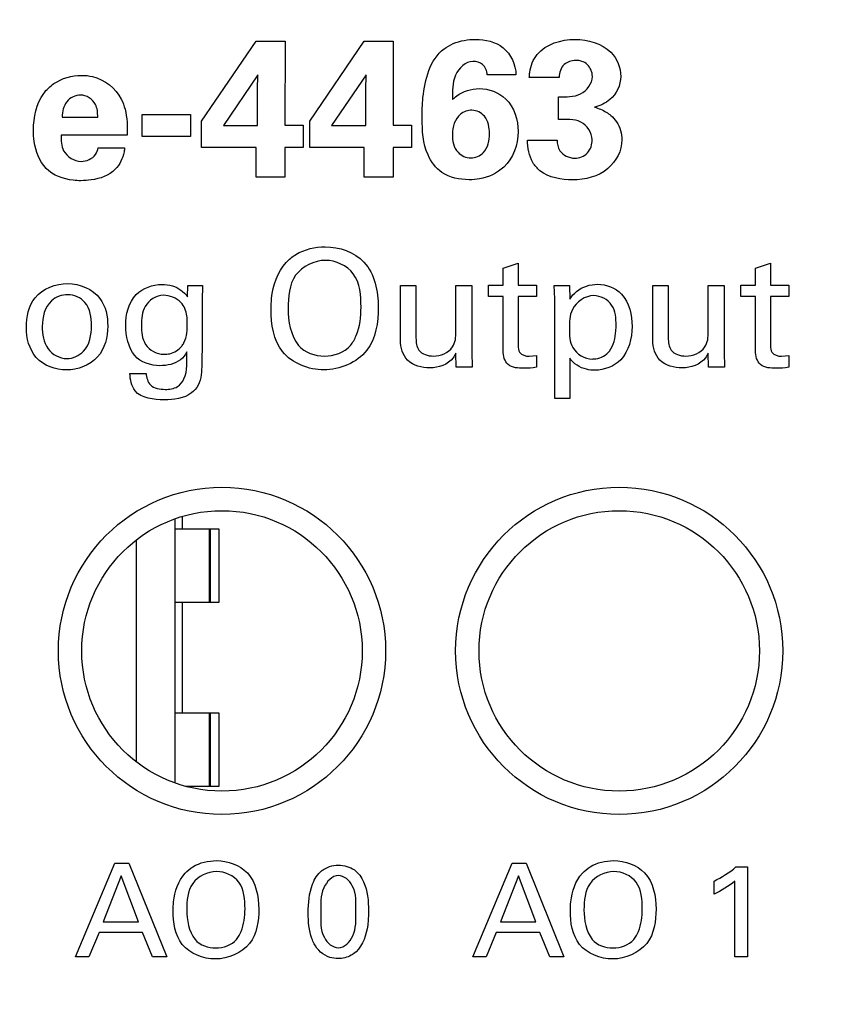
# Model space of a CAD drawing. Header units: inches. Extents: x 0.2 to 16.8, y 0.1 to 10.8.
# Tile 7 of 31: x 2.892 to 3.236, y 7.446 to 7.867. Entities that reach past the tile are written whole.
import ezdxf

# ---------------------------------------------------------------- set-up
doc = ezdxf.new("R2010")
doc.units = ezdxf.units.IN
doc.header["$LTSCALE"] = 0.935
doc.header["$MEASUREMENT"] = 0
doc.layers.get('0').update_dxf_attribs({"linetype": 'CONTINUOUS'})
doc.layers.add('DIMENSIONS', color=7, linetype='CONTINUOUS')
doc.styles.get("Standard").update_dxf_attribs({"font": 'txt', "width": 0.8})
doc.dimstyles.new('DIMSTYLE_1', dxfattribs={"dimtxt": 0.125, "dimasz": 0.18, "dimexe": 0.125, "dimexo": 0.0625, "dimgap": 0.0625, "dimtad": 0, "dimtih": 1, "dimtoh": 1, "dimzin": 4, "dimdsep": 46, "dimtxsty": 'STANDARD', "dimblk": '_FILLED', "dimblk1": '_FILLED', "dimblk2": '_FILLED', "dimcen": 0.09, "dimadec": 0, "dimazin": 0, "dimtp": 0.005, "dimtm": 0.005, "dimtfac": 1, "dimtofl": 0, "dimtmove": 0, "dimatfit": 3, "dimldrblk": '_FILLED', "dimfxl": 1, "dimtolj": 1, "dimtzin": 4, "dimarcsym": 0})

# ---------------------------------------------------------------- blocks, each defined once
blk = doc.blocks.new('_FILLED')
at = {"color": 0, "linetype": 'BYBLOCK'}
blk.add_solid([(0, 0), (-1, 0.1736), (-1, -0.1736)], dxfattribs=at)
blk = doc.blocks.new('*D13')
at = {"layer": 'DIMENSIONS', "color": 2, "linetype": 'CONTINUOUS'}
for p, q in [((3.10331, 8.23373), (4.16631, 8.23373)), ((4.04131, 8.23373), (4.04131, 7.85084)), ((4.04131, 7.21796), (4.04131, 7.60084)), ((3.17881, 7.21796), (4.16631, 7.21796))]:
    blk.add_line(p, q, dxfattribs=at)
at = {"layer": 'DIMENSIONS', "color": 2, "linetype": 'CONTINUOUS', "xscale": 0.18, "yscale": 0.18, "zscale": 0.18}
for p, rotation in [((4.04131, 8.23373), 90), ((4.04131, 7.21796), 270)]:
    blk.add_blockref('_FILLED', p, dxfattribs=dict(at, rotation=rotation))
at = {"layer": 'DIMENSIONS', "color": 2, "linetype": 'CONTINUOUS', "insert": (4.04131, 7.78834), "char_height": 0.125, "width": 1.125, "attachment_point": 2, "line_spacing_factor": 0.9}
blk.add_mtext('1.02{\\Ftxt.shx;\\W1.000000;\\H0.125000; }[25.8]', dxfattribs=at)
blk = doc.blocks.new('*D15')
at = {"layer": 'DIMENSIONS', "color": 2, "linetype": 'CONTINUOUS'}
for p, q in [((2.51331, 8.38823), (2.51331, 9.23073)), ((2.83531, 7.56146), (2.83531, 9.23073)), ((2.51331, 9.10573), (2.19831, 9.10573)), ((2.83531, 9.10573), (3.19531, 9.10573))]:
    blk.add_line(p, q, dxfattribs=at)
at = {"layer": 'DIMENSIONS', "color": 2, "linetype": 'CONTINUOUS', "xscale": 0.18, "yscale": 0.18, "zscale": 0.18}
blk.add_blockref('_FILLED', (2.51331, 9.10573), dxfattribs=at)
at = {"layer": 'DIMENSIONS', "color": 2, "linetype": 'CONTINUOUS', "xscale": 0.18, "yscale": 0.18, "zscale": 0.18, "rotation": 180}
blk.add_blockref('_FILLED', (2.83531, 9.10573), dxfattribs=at)
at = {"layer": 'DIMENSIONS', "color": 2, "linetype": 'CONTINUOUS', "insert": (2.13581, 9.16823), "char_height": 0.125, "width": 0.925, "attachment_point": 3, "line_spacing_factor": 0.9}
blk.add_mtext('.32{\\Ftxt.shx;\\W1.000000;\\H0.125000; }[8.2]', dxfattribs=at)
blk = doc.blocks.new('*D16')
at = {"layer": 'DIMENSIONS', "color": 2, "linetype": 'CONTINUOUS'}
for p, q in [((2.83531, 7.56146), (2.83531, 9.98073)), ((3.29131, 8.41823), (3.29131, 9.98073)), ((2.83531, 9.85573), (2.47531, 9.85573)), ((3.29131, 9.85573), (3.64954, 9.85573))]:
    blk.add_line(p, q, dxfattribs=at)
at = {"layer": 'DIMENSIONS', "color": 2, "linetype": 'CONTINUOUS', "xscale": 0.18, "yscale": 0.18, "zscale": 0.18}
blk.add_blockref('_FILLED', (2.83531, 9.85573), dxfattribs=at)
at = {"layer": 'DIMENSIONS', "color": 2, "linetype": 'CONTINUOUS', "xscale": 0.18, "yscale": 0.18, "zscale": 0.18, "rotation": 180}
blk.add_blockref('_FILLED', (3.29131, 9.85573), dxfattribs=at)
at = {"layer": 'DIMENSIONS', "color": 2, "linetype": 'CONTINUOUS', "insert": (3.71204, 9.91823), "char_height": 0.125, "width": 1.025, "attachment_point": 1, "line_spacing_factor": 0.9}
blk.add_mtext('.46{\\Ftxt.shx;\\W1.000000;\\H0.125000; }[11.6]', dxfattribs=at)

msp = doc.modelspace()

# ---------------------------------------------------------------- linework, layer by layer
at = {"color": 40, "linetype": 'CONTINUOUS'}
for p, q in [((2.96956, 7.8234), (2.99288, 7.85763)), ((2.99288, 7.85763), (3.00529, 7.85763)), ((3.00529, 7.85763), (3.00521, 7.82173)), ((3.01589, 7.8234), (3.03921, 7.85763)), ((3.03921, 7.85763), (3.05162, 7.85763)), ((3.05162, 7.85763), (3.05154, 7.82173)), ((2.99372, 7.84322), (2.97889, 7.82148)), ((2.99355, 7.83681), (2.99372, 7.84322)), ((3.04005, 7.84322), (3.02522, 7.82148)), ((3.03988, 7.83681), (3.04005, 7.84322)), ((3.10412, 7.84322), (3.09179, 7.84322)), ((3.12256, 7.84214), (3.10981, 7.84214)), ((2.99355, 7.82148), (2.99355, 7.83681)), ((3.03988, 7.82148), (3.03988, 7.83681)), ((3.12239, 7.82406), (3.12239, 7.83381)), ((2.90989, 7.82515), (2.92513, 7.82515)), ((2.94414, 7.81682), (2.94414, 7.82623)), ((2.94414, 7.82623), (2.9648, 7.82623)), ((2.9648, 7.82623), (2.9648, 7.81682)), ((2.96956, 7.81216), (2.96956, 7.8234)), ((3.01589, 7.81216), (3.01589, 7.8234)), ((2.97889, 7.82148), (2.99355, 7.82148)), ((3.00521, 7.82173), (3.01312, 7.82173)), ((3.01312, 7.82173), (3.01312, 7.81216)), ((3.02522, 7.82148), (3.03988, 7.82148)), ((3.05154, 7.82173), (3.05945, 7.82173)), ((3.05945, 7.82173), (3.05945, 7.81216)), ((2.93771, 7.8174), (2.90947, 7.8174)), ((2.9648, 7.81682), (2.94414, 7.81682)), ((3.10906, 7.81532), (3.12172, 7.81532)), ((2.92538, 7.81199), (2.93662, 7.81199)), ((2.99288, 7.81216), (2.96956, 7.81216)), ((2.99288, 7.79949), (2.99288, 7.81216)), ((3.00521, 7.81216), (3.00521, 7.79949)), ((3.01312, 7.81216), (3.00521, 7.81216)), ((3.03921, 7.81216), (3.01589, 7.81216)), ((3.03921, 7.79949), (3.03921, 7.81216)), ((3.05154, 7.81216), (3.05154, 7.79949)), ((3.05945, 7.81216), (3.05154, 7.81216)), ((3.00521, 7.79949), (2.99288, 7.79949)), ((3.05154, 7.79949), (3.03921, 7.79949)), ((3.09861, 7.76048), (3.10509, 7.76257)), ((3.09861, 7.75318), (3.09861, 7.76048)), ((3.10509, 7.76257), (3.10509, 7.75318)), ((3.2066, 7.76048), (3.21306, 7.76257)), ((3.2066, 7.75318), (3.2066, 7.76048)), ((3.21306, 7.76257), (3.21306, 7.75318)), ((2.96357, 7.74824), (2.96364, 7.75305)), ((2.96364, 7.75305), (2.96997, 7.75305)), ((2.96997, 7.75305), (2.96982, 7.74672)), ((3.05466, 7.72962), (3.05466, 7.75305)), ((3.05466, 7.75305), (3.06133, 7.75305)), ((3.06133, 7.75305), (3.06133, 7.73059)), ((3.07843, 7.7333), (3.07843, 7.75305)), ((3.07843, 7.75305), (3.08517, 7.75305)), ((3.08517, 7.75305), (3.08517, 7.72469)), ((3.09243, 7.74839), (3.09243, 7.75318)), ((3.09243, 7.75318), (3.09861, 7.75318)), ((3.10509, 7.75318), (3.11287, 7.75318)), ((3.11287, 7.75318), (3.11287, 7.74839)), ((3.12049, 7.75305), (3.12709, 7.75305)), ((3.1207, 7.74734), (3.12049, 7.75305)), ((3.12709, 7.75305), (3.12723, 7.74728)), ((3.16264, 7.72962), (3.16264, 7.75305)), ((3.16264, 7.75305), (3.16931, 7.75305)), ((3.16931, 7.75305), (3.16931, 7.73059)), ((3.18642, 7.7333), (3.18642, 7.75305)), ((3.18642, 7.75305), (3.19316, 7.75305)), ((3.19316, 7.75305), (3.19316, 7.72469)), ((3.20041, 7.74839), (3.20041, 7.75318)), ((3.20041, 7.75318), (3.2066, 7.75318)), ((3.21306, 7.75318), (3.22085, 7.75318)), ((3.22085, 7.75318), (3.22085, 7.74839)), ((3.09861, 7.74839), (3.09243, 7.74839)), ((3.09861, 7.7251), (3.09861, 7.74839)), ((3.10509, 7.74839), (3.10509, 7.72747)), ((3.11287, 7.74839), (3.10509, 7.74839)), ((3.2066, 7.74839), (3.20041, 7.74839)), ((3.2066, 7.7251), (3.2066, 7.74839)), ((3.21306, 7.74839), (3.21306, 7.72747)), ((3.22085, 7.74839), (3.21306, 7.74839)), ((2.96982, 7.74672), (2.96976, 7.72489)), ((3.1207, 7.70473), (3.1207, 7.74734)), ((3.07857, 7.71815), (3.07843, 7.72413)), ((3.08517, 7.72469), (3.08538, 7.71815)), ((3.10974, 7.72281), (3.11287, 7.72315)), ((3.11287, 7.72315), (3.11287, 7.71808)), ((3.18655, 7.71815), (3.18642, 7.72413)), ((3.19316, 7.72469), (3.19337, 7.71815)), ((3.21772, 7.72281), (3.22085, 7.72315)), ((3.22085, 7.72315), (3.22085, 7.71808)), ((3.08538, 7.71815), (3.07857, 7.71815)), ((3.12717, 7.72204), (3.12717, 7.70473)), ((3.19337, 7.71815), (3.18655, 7.71815)), ((2.93889, 7.71544), (2.94584, 7.71544)), ((3.12717, 7.70473), (3.1207, 7.70473)), ((2.91562, 7.46584), (2.93251, 7.50594)), ((2.93251, 7.50594), (2.93845, 7.50594)), ((2.93845, 7.50594), (2.95466, 7.46584)), ((3.08562, 7.46584), (3.1025, 7.50594)), ((3.1025, 7.50594), (3.10844, 7.50594)), ((3.10844, 7.50594), (3.12466, 7.46584)), ((3.19822, 7.50427), (3.20317, 7.50427)), ((3.20317, 7.50427), (3.20317, 7.46584)), ((2.93522, 7.50044), (2.92745, 7.48078)), ((2.94261, 7.48078), (2.93522, 7.50044)), ((3.10522, 7.50044), (3.09745, 7.48078)), ((3.11261, 7.48078), (3.10522, 7.50044)), ((3.1889, 7.49267), (3.1889, 7.49822)), ((3.19784, 7.46584), (3.19784, 7.49822)), ((2.92745, 7.48078), (2.94261, 7.48078)), ((3.09745, 7.48078), (3.11261, 7.48078)), ((2.92568, 7.47629), (2.92134, 7.46584)), ((2.94427, 7.47629), (2.92568, 7.47629)), ((2.94861, 7.46584), (2.94427, 7.47629)), ((3.09567, 7.47629), (3.09134, 7.46584)), ((3.11427, 7.47629), (3.09567, 7.47629)), ((3.1186, 7.46584), (3.11427, 7.47629)), ((2.92134, 7.46584), (2.91562, 7.46584)), ((2.95466, 7.46584), (2.94861, 7.46584)), ((3.09134, 7.46584), (3.08562, 7.46584)), ((3.12466, 7.46584), (3.1186, 7.46584)), ((3.20317, 7.46584), (3.19784, 7.46584))]:
    msp.add_line(p, q, dxfattribs=at)
at = {"color": 7, "linetype": 'CONTINUOUS'}
for p, q in [((2.9583, 7.54023), (2.9583, 7.65321)), ((2.96146, 7.64899), (2.96146, 7.6543)), ((2.95838, 7.64899), (2.97696, 7.64899)), ((2.97276, 7.64899), (2.97276, 7.6175)), ((2.97339, 7.6175), (2.97339, 7.64899)), ((2.97696, 7.64899), (2.97696, 7.6175)), ((2.94177, 7.54917), (2.94177, 7.64427)), ((2.97696, 7.6175), (2.95838, 7.6175)), ((2.96146, 7.57025), (2.96146, 7.6175)), ((2.95838, 7.57025), (2.97696, 7.57025)), ((2.97276, 7.57025), (2.97276, 7.53876)), ((2.97339, 7.53876), (2.97339, 7.57025)), ((2.97696, 7.57025), (2.97696, 7.53876)), ((2.97696, 7.53876), (2.96303, 7.53876))]:
    msp.add_line(p, q, dxfattribs=at)
for centre, radius in [((2.97831, 7.59673), 0.07), ((3.14831, 7.59673), 0.07), ((2.97831, 7.59672), 0.06), ((3.14831, 7.59672), 0.06)]:
    msp.add_circle(centre, radius, dxfattribs=at)
at = {"color": 40, "linetype": 'CONTINUOUS'}
for points, knots in [([(3.07339, 7.8543), (3.07459, 7.85521), (3.07874, 7.85756), (3.08358, 7.85838), (3.0868, 7.85838)], [0, 0, 0, 0, 0.318943, 1, 1, 1, 1]), ([(3.0868, 7.85838), (3.09092, 7.85838), (3.10004, 7.85648), (3.10402, 7.84749), (3.10412, 7.84322)], [0, 0, 0, 0, 0.491508, 1, 1, 1, 1]), ([(3.12938, 7.85838), (3.13482, 7.85838), (3.14501, 7.85578), (3.14896, 7.84626), (3.14896, 7.84255)], [0, 0, 0, 0, 0.594597, 1, 1, 1, 1]), ([(3.06397, 7.82473), (3.06397, 7.82764), (3.06423, 7.83788), (3.06729, 7.8498), (3.07339, 7.8543)], [0, 0, 0, 0, 0.277451, 1, 1, 1, 1]), ([(3.08572, 7.84897), (3.08255, 7.84897), (3.07648, 7.84292), (3.07707, 7.83614), (3.07697, 7.83264)], [0, 0, 0, 0, 0.475157, 1, 1, 1, 1]), ([(3.09179, 7.84322), (3.0917, 7.84484), (3.09048, 7.84817), (3.08715, 7.84897), (3.08572, 7.84897)], [0, 0, 0, 0, 0.530082, 1, 1, 1, 1]), ([(3.10981, 7.84214), (3.10988, 7.84285), (3.11017, 7.84631), (3.11147, 7.84981), (3.11322, 7.85196)], [0, 0, 0, 0, 0.203821, 1, 1, 1, 1]), ([(3.12963, 7.84938), (3.1279, 7.84938), (3.12396, 7.8481), (3.12256, 7.84409), (3.12256, 7.84214)], [0, 0, 0, 0, 0.470543, 1, 1, 1, 1]), ([(3.1368, 7.84247), (3.1368, 7.84434), (3.13531, 7.84827), (3.13139, 7.84938), (3.12963, 7.84938)], [0, 0, 0, 0, 0.515377, 1, 1, 1, 1]), ([(2.91822, 7.84297), (2.91977, 7.84297), (2.92655, 7.84241), (2.93291, 7.83751), (2.9352, 7.83281)], [0, 0, 0, 0, 0.229463, 1, 1, 1, 1]), ([(3.12239, 7.83381), (3.12554, 7.8339), (3.13205, 7.83329), (3.1368, 7.83949), (3.1368, 7.84247)], [0, 0, 0, 0, 0.514752, 1, 1, 1, 1]), ([(3.14896, 7.84255), (3.14896, 7.8389), (3.14598, 7.83241), (3.14013, 7.83007), (3.13779, 7.82939)], [0, 0, 0, 0, 0.600617, 1, 1, 1, 1]), ([(2.89765, 7.81957), (2.89765, 7.825), (2.89924, 7.83304), (2.90473, 7.83832), (2.90639, 7.83947)], [0, 0, 0, 0, 0.728594, 1, 1, 1, 1]), ([(3.07697, 7.83264), (3.07755, 7.83318), (3.08065, 7.83595), (3.08501, 7.83731), (3.08838, 7.83731)], [0, 0, 0, 0, 0.190048, 1, 1, 1, 1]), ([(3.08838, 7.83731), (3.09245, 7.83731), (3.10203, 7.8338), (3.10504, 7.82388), (3.10504, 7.8189)], [0, 0, 0, 0, 0.449838, 1, 1, 1, 1]), ([(2.9178, 7.83456), (2.91562, 7.83456), (2.91088, 7.83224), (2.91, 7.82743), (2.90989, 7.82515)], [0, 0, 0, 0, 0.488987, 1, 1, 1, 1]), ([(2.92513, 7.82515), (2.92513, 7.82698), (2.9249, 7.83154), (2.9203, 7.83456), (2.9178, 7.83456)], [0, 0, 0, 0, 0.423584, 1, 1, 1, 1]), ([(2.9352, 7.83281), (2.93589, 7.83143), (2.9377, 7.82646), (2.93788, 7.8211), (2.93771, 7.8174)], [0, 0, 0, 0, 0.294256, 1, 1, 1, 1]), ([(3.0853, 7.82806), (3.08354, 7.82806), (3.0785, 7.82637), (3.07689, 7.82087), (3.07689, 7.81782)], [0, 0, 0, 0, 0.365892, 1, 1, 1, 1]), ([(3.0928, 7.81807), (3.0928, 7.82064), (3.09195, 7.82562), (3.08727, 7.82806), (3.0853, 7.82806)], [0, 0, 0, 0, 0.566229, 1, 1, 1, 1]), ([(3.13779, 7.82939), (3.13951, 7.82885), (3.14199, 7.8279), (3.1441, 7.82633), (3.14471, 7.82581)], [0, 0, 0, 0, 0.691865, 1, 1, 1, 1]), ([(3.08405, 7.79833), (3.08004, 7.79833), (3.07235, 7.79988), (3.06444, 7.81054), (3.06397, 7.8194), (3.06397, 7.82473)], [0, 0, 0, 0, 0.320168, 0.57428, 1, 1, 1, 1]), ([(3.13671, 7.81549), (3.13671, 7.81847), (3.1322, 7.82489), (3.12555, 7.82406), (3.12239, 7.82406)], [0, 0, 0, 0, 0.485095, 1, 1, 1, 1]), ([(3.14471, 7.82581), (3.14564, 7.82503), (3.14835, 7.82216), (3.14946, 7.81809), (3.14946, 7.8154)], [0, 0, 0, 0, 0.311164, 1, 1, 1, 1]), ([(2.90306, 7.80316), (2.90014, 7.8062), (2.89793, 7.81216), (2.89765, 7.81795), (2.89765, 7.81957)], [0, 0, 0, 0, 0.722357, 1, 1, 1, 1]), ([(2.90947, 7.8174), (2.90947, 7.81515), (2.90949, 7.80963), (2.91511, 7.80616), (2.91805, 7.80616)], [0, 0, 0, 0, 0.43356, 1, 1, 1, 1]), ([(3.07689, 7.81782), (3.07689, 7.81511), (3.07783, 7.80982), (3.08281, 7.80766), (3.0848, 7.80766)], [0, 0, 0, 0, 0.576045, 1, 1, 1, 1]), ([(3.0848, 7.80766), (3.08673, 7.80766), (3.09178, 7.80977), (3.0928, 7.81521), (3.0928, 7.81807)], [0, 0, 0, 0, 0.402545, 1, 1, 1, 1]), ([(3.11439, 7.80216), (3.1132, 7.80314), (3.10998, 7.80692), (3.10906, 7.81201), (3.10906, 7.81532)], [0, 0, 0, 0, 0.318431, 1, 1, 1, 1]), ([(3.12172, 7.81532), (3.12179, 7.81375), (3.12243, 7.80958), (3.12686, 7.80757), (3.12921, 7.80757)], [0, 0, 0, 0, 0.399959, 1, 1, 1, 1]), ([(3.14946, 7.8154), (3.14946, 7.81085), (3.14418, 7.80078), (3.13366, 7.79825), (3.12838, 7.79825)], [0, 0, 0, 0, 0.462967, 1, 1, 1, 1]), ([(3.12921, 7.80757), (3.1312, 7.80757), (3.13549, 7.80917), (3.13671, 7.81349), (3.13671, 7.81549)], [0, 0, 0, 0, 0.498447, 1, 1, 1, 1]), ([(2.91805, 7.80616), (2.92031, 7.80616), (2.92402, 7.80775), (2.92512, 7.81098), (2.92538, 7.81199)], [0, 0, 0, 0, 0.6854, 1, 1, 1, 1]), ([(2.93662, 7.81199), (2.93657, 7.81139), (2.93623, 7.80805), (2.93454, 7.80483), (2.93263, 7.80282)], [0, 0, 0, 0, 0.177, 1, 1, 1, 1]), ([(2.91788, 7.79791), (2.91681, 7.79791), (2.91156, 7.79818), (2.90599, 7.80011), (2.90306, 7.80316)], [0, 0, 0, 0, 0.202128, 1, 1, 1, 1]), ([(2.93263, 7.80282), (2.93004, 7.8001), (2.92456, 7.79824), (2.91938, 7.79791), (2.91788, 7.79791)], [0, 0, 0, 0, 0.715235, 1, 1, 1, 1]), ([(3.09887, 7.80374), (3.09608, 7.80113), (3.0909, 7.79862), (3.08556, 7.79833), (3.08405, 7.79833)], [0, 0, 0, 0, 0.717085, 1, 1, 1, 1]), ([(3.00577, 7.76291), (3.007, 7.76423), (3.01178, 7.7682), (3.01819, 7.76965), (3.02252, 7.76965)], [0, 0, 0, 0, 0.292948, 1, 1, 1, 1]), ([(3.02252, 7.76965), (3.02846, 7.76965), (3.04243, 7.76485), (3.04519, 7.75049), (3.04519, 7.74373)], [0, 0, 0, 0, 0.467347, 1, 1, 1, 1]), ([(2.99931, 7.74289), (2.99931, 7.74446), (2.99961, 7.75149), (3.00202, 7.75888), (3.00577, 7.76291)], [0, 0, 0, 0, 0.221687, 1, 1, 1, 1]), ([(3.02259, 7.76382), (3.01783, 7.76382), (3.00736, 7.75876), (3.00661, 7.74813), (3.00661, 7.74331)], [0, 0, 0, 0, 0.496416, 1, 1, 1, 1]), ([(3.03782, 7.7438), (3.03782, 7.74868), (3.03718, 7.75914), (3.027, 7.76382), (3.02259, 7.76382)], [0, 0, 0, 0, 0.525805, 1, 1, 1, 1]), ([(2.89459, 7.73518), (2.89459, 7.73956), (2.89665, 7.74993), (2.90722, 7.75395), (2.91232, 7.75395)], [0, 0, 0, 0, 0.462446, 1, 1, 1, 1]), ([(2.91232, 7.75395), (2.91738, 7.75395), (2.9276, 7.74973), (2.92941, 7.73978), (2.92941, 7.73567)], [0, 0, 0, 0, 0.552157, 1, 1, 1, 1]), ([(2.93709, 7.73594), (2.93709, 7.7406), (2.93938, 7.75019), (2.94866, 7.75353), (2.95259, 7.75353)], [0, 0, 0, 0, 0.542529, 1, 1, 1, 1]), ([(2.95259, 7.75353), (2.95409, 7.75353), (2.95834, 7.75318), (2.96194, 7.75037), (2.96357, 7.74824)], [0, 0, 0, 0, 0.360216, 1, 1, 1, 1]), ([(3.12723, 7.74728), (3.12798, 7.74852), (3.13102, 7.75214), (3.13594, 7.7536), (3.13912, 7.7536)], [0, 0, 0, 0, 0.313208, 1, 1, 1, 1]), ([(3.13912, 7.7536), (3.14278, 7.7536), (3.15189, 7.75002), (3.15378, 7.74039), (3.15378, 7.73552)], [0, 0, 0, 0, 0.4291, 1, 1, 1, 1]), ([(2.91232, 7.74915), (2.90981, 7.74915), (2.90309, 7.74669), (2.9014, 7.73945), (2.9014, 7.7356)], [0, 0, 0, 0, 0.394406, 1, 1, 1, 1]), ([(2.92246, 7.73588), (2.92246, 7.7393), (2.92154, 7.74618), (2.91502, 7.74915), (2.91232, 7.74915)], [0, 0, 0, 0, 0.559139, 1, 1, 1, 1]), ([(2.95322, 7.74887), (2.95018, 7.74887), (2.94416, 7.74496), (2.94383, 7.73882), (2.94383, 7.73608)], [0, 0, 0, 0, 0.52588, 1, 1, 1, 1]), ([(3.13738, 7.74873), (3.13376, 7.74873), (3.12699, 7.7441), (3.12696, 7.73734), (3.12696, 7.73455)], [0, 0, 0, 0, 0.565175, 1, 1, 1, 1]), ([(3.14698, 7.73594), (3.14698, 7.73893), (3.14661, 7.7454), (3.14028, 7.74873), (3.13738, 7.74873)], [0, 0, 0, 0, 0.507144, 1, 1, 1, 1]), ([(2.96343, 7.73712), (2.96343, 7.73811), (2.96332, 7.74116), (2.96217, 7.74431), (2.96072, 7.74582)], [0, 0, 0, 0, 0.320416, 1, 1, 1, 1]), ([(3.04519, 7.74373), (3.04519, 7.73738), (3.04316, 7.72293), (3.02868, 7.71697), (3.02197, 7.71697)], [0, 0, 0, 0, 0.485904, 1, 1, 1, 1]), ([(3.0333, 7.72747), (3.03432, 7.72871), (3.03713, 7.73381), (3.03782, 7.73969), (3.03782, 7.7438)], [0, 0, 0, 0, 0.282105, 1, 1, 1, 1]), ([(3.02197, 7.71697), (3.01551, 7.71697), (3.0013, 7.72243), (2.99931, 7.73664), (2.99931, 7.74289)], [0, 0, 0, 0, 0.507885, 1, 1, 1, 1]), ([(2.91176, 7.71697), (2.90711, 7.71697), (2.89699, 7.72051), (2.89459, 7.73064), (2.89459, 7.73518)], [0, 0, 0, 0, 0.505971, 1, 1, 1, 1]), ([(2.9014, 7.7356), (2.9014, 7.7323), (2.90225, 7.72543), (2.90887, 7.72183), (2.9119, 7.72183)], [0, 0, 0, 0, 0.5214, 1, 1, 1, 1]), ([(2.92941, 7.73567), (2.92941, 7.73104), (2.92688, 7.72072), (2.91655, 7.71697), (2.91176, 7.71697)], [0, 0, 0, 0, 0.491249, 1, 1, 1, 1]), ([(2.9119, 7.72183), (2.91449, 7.72183), (2.92122, 7.72478), (2.92246, 7.73205), (2.92246, 7.73588)], [0, 0, 0, 0, 0.403643, 1, 1, 1, 1]), ([(2.94383, 7.73608), (2.94383, 7.73327), (2.94427, 7.72701), (2.95047, 7.72364), (2.95342, 7.72364)], [0, 0, 0, 0, 0.487355, 1, 1, 1, 1]), ([(2.96107, 7.72711), (2.96142, 7.72757), (2.9634, 7.73046), (2.96343, 7.73423), (2.96343, 7.73712)], [0, 0, 0, 0, 0.165915, 1, 1, 1, 1]), ([(3.15378, 7.73552), (3.15378, 7.73052), (3.15149, 7.72045), (3.14185, 7.71683), (3.13787, 7.71683)], [0, 0, 0, 0, 0.556773, 1, 1, 1, 1]), ([(3.14413, 7.72503), (3.14592, 7.72746), (3.14682, 7.73143), (3.14698, 7.73518), (3.14698, 7.73594)], [0, 0, 0, 0, 0.798642, 1, 1, 1, 1]), ([(3.12696, 7.73455), (3.12696, 7.73182), (3.12711, 7.72542), (3.13353, 7.72162), (3.13676, 7.72162)], [0, 0, 0, 0, 0.458707, 1, 1, 1, 1]), ([(2.95342, 7.72364), (2.95428, 7.72364), (2.95716, 7.72383), (2.95985, 7.72553), (2.96107, 7.72711)], [0, 0, 0, 0, 0.30186, 1, 1, 1, 1]), ([(3.06731, 7.7178), (3.06394, 7.7178), (3.05672, 7.71954), (3.05466, 7.7266), (3.05466, 7.72962)], [0, 0, 0, 0, 0.528361, 1, 1, 1, 1]), ([(3.06133, 7.73059), (3.06133, 7.72883), (3.06176, 7.72431), (3.06652, 7.72288), (3.06877, 7.72288)], [0, 0, 0, 0, 0.439418, 1, 1, 1, 1]), ([(3.10509, 7.72747), (3.10509, 7.72645), (3.10519, 7.72363), (3.10827, 7.72281), (3.10974, 7.72281)], [0, 0, 0, 0, 0.408444, 1, 1, 1, 1]), ([(3.1753, 7.7178), (3.17192, 7.7178), (3.16471, 7.71954), (3.16264, 7.7266), (3.16264, 7.72962)], [0, 0, 0, 0, 0.528361, 1, 1, 1, 1]), ([(3.16931, 7.73059), (3.16931, 7.72883), (3.16975, 7.72431), (3.17451, 7.72288), (3.17675, 7.72288)], [0, 0, 0, 0, 0.439418, 1, 1, 1, 1]), ([(3.21306, 7.72747), (3.21306, 7.72645), (3.21317, 7.72363), (3.21625, 7.72281), (3.21772, 7.72281)], [0, 0, 0, 0, 0.408149, 1, 1, 1, 1]), ([(2.96323, 7.72469), (2.9626, 7.7234), (2.95971, 7.71971), (2.95481, 7.71877), (2.95175, 7.71877)], [0, 0, 0, 0, 0.318916, 1, 1, 1, 1]), ([(2.95398, 7.70863), (2.95578, 7.70863), (2.95931, 7.70902), (2.96389, 7.71513), (2.96323, 7.72081), (2.96323, 7.72469)], [0, 0, 0, 0, 0.253677, 0.455075, 1, 1, 1, 1]), ([(2.96976, 7.72489), (2.96976, 7.72308), (2.96969, 7.71827), (2.96951, 7.71313), (2.96809, 7.71043)], [0, 0, 0, 0, 0.372293, 1, 1, 1, 1]), ([(3.07843, 7.72413), (3.07807, 7.72343), (3.07595, 7.71955), (3.07091, 7.7178), (3.06731, 7.7178)], [0, 0, 0, 0, 0.178698, 1, 1, 1, 1]), ([(3.10745, 7.71766), (3.10516, 7.71766), (3.09998, 7.7179), (3.09861, 7.72302), (3.09861, 7.7251)], [0, 0, 0, 0, 0.522631, 1, 1, 1, 1]), ([(3.13676, 7.72162), (3.13727, 7.72162), (3.14, 7.72177), (3.14281, 7.72322), (3.14413, 7.72503)], [0, 0, 0, 0, 0.187437, 1, 1, 1, 1]), ([(3.18642, 7.72413), (3.18606, 7.72343), (3.18393, 7.71955), (3.1789, 7.7178), (3.1753, 7.7178)], [0, 0, 0, 0, 0.178698, 1, 1, 1, 1]), ([(3.21543, 7.71766), (3.21315, 7.71766), (3.20797, 7.7179), (3.2066, 7.72302), (3.2066, 7.7251)], [0, 0, 0, 0, 0.522631, 1, 1, 1, 1]), ([(3.13787, 7.71683), (3.13668, 7.71683), (3.13264, 7.71718), (3.12867, 7.71959), (3.12717, 7.72204)], [0, 0, 0, 0, 0.292566, 1, 1, 1, 1]), ([(2.95356, 7.70418), (2.94921, 7.70418), (2.94042, 7.70509), (2.93904, 7.71287), (2.93889, 7.71544)], [0, 0, 0, 0, 0.62831, 1, 1, 1, 1]), ([(2.94584, 7.71544), (2.94597, 7.7137), (2.94717, 7.70936), (2.95178, 7.70863), (2.95398, 7.70863)], [0, 0, 0, 0, 0.441814, 1, 1, 1, 1]), ([(2.96809, 7.71043), (2.96741, 7.70914), (2.96368, 7.70482), (2.95758, 7.70418), (2.95356, 7.70418)], [0, 0, 0, 0, 0.265604, 1, 1, 1, 1]), ([(2.96257, 7.50161), (2.96354, 7.50266), (2.96736, 7.50583), (2.97248, 7.50699), (2.97595, 7.50699)], [0, 0, 0, 0, 0.292729, 1, 1, 1, 1]), ([(2.97595, 7.50699), (2.98069, 7.50699), (2.99185, 7.50315), (2.99405, 7.49169), (2.99405, 7.48628)], [0, 0, 0, 0, 0.46727, 1, 1, 1, 1]), ([(3.01523, 7.48461), (3.01523, 7.48878), (3.01573, 7.49536), (3.02049, 7.5035), (3.0256, 7.50504), (3.02812, 7.50504)], [0, 0, 0, 0, 0.464285, 0.719322, 1, 1, 1, 1]), ([(3.02812, 7.50504), (3.03051, 7.50504), (3.03528, 7.50383), (3.04049, 7.49628), (3.041, 7.48972), (3.041, 7.48549)], [0, 0, 0, 0, 0.273447, 0.516156, 1, 1, 1, 1]), ([(3.13256, 7.50161), (3.13354, 7.50266), (3.13736, 7.50583), (3.14248, 7.50699), (3.14595, 7.50699)], [0, 0, 0, 0, 0.292729, 1, 1, 1, 1]), ([(3.14595, 7.50699), (3.15069, 7.50699), (3.16185, 7.50315), (3.16405, 7.49169), (3.16405, 7.48628)], [0, 0, 0, 0, 0.46727, 1, 1, 1, 1]), ([(2.9574, 7.48562), (2.9574, 7.48687), (2.95764, 7.49248), (2.95957, 7.49838), (2.96257, 7.50161)], [0, 0, 0, 0, 0.2214, 1, 1, 1, 1]), ([(2.976, 7.50233), (2.9722, 7.50233), (2.96384, 7.49828), (2.96323, 7.4898), (2.96323, 7.48594)], [0, 0, 0, 0, 0.496476, 1, 1, 1, 1]), ([(2.98816, 7.48634), (2.98816, 7.49024), (2.98765, 7.49859), (2.97952, 7.50233), (2.976, 7.50233)], [0, 0, 0, 0, 0.525802, 1, 1, 1, 1]), ([(3.02817, 7.5006), (3.02543, 7.5006), (3.02007, 7.49467), (3.02056, 7.48839), (3.02056, 7.48489)], [0, 0, 0, 0, 0.439079, 1, 1, 1, 1]), ([(3.03561, 7.48501), (3.03561, 7.48879), (3.03627, 7.49531), (3.03062, 7.5006), (3.02817, 7.5006)], [0, 0, 0, 0, 0.607651, 1, 1, 1, 1]), ([(3.1274, 7.48562), (3.1274, 7.48687), (3.12764, 7.49248), (3.12957, 7.49838), (3.13256, 7.50161)], [0, 0, 0, 0, 0.221394, 1, 1, 1, 1]), ([(3.146, 7.50233), (3.1422, 7.50233), (3.13383, 7.49829), (3.13323, 7.4898), (3.13323, 7.48594)], [0, 0, 0, 0, 0.496499, 1, 1, 1, 1]), ([(3.15816, 7.48634), (3.15816, 7.49024), (3.15765, 7.49859), (3.14952, 7.50233), (3.146, 7.50233)], [0, 0, 0, 0, 0.525827, 1, 1, 1, 1]), ([(2.99405, 7.48628), (2.99405, 7.48122), (2.99243, 7.46967), (2.98086, 7.46491), (2.9755, 7.46491)], [0, 0, 0, 0, 0.485923, 1, 1, 1, 1]), ([(2.98455, 7.47329), (2.98537, 7.47429), (2.98761, 7.47835), (2.98816, 7.48305), (2.98816, 7.48634)], [0, 0, 0, 0, 0.282072, 1, 1, 1, 1]), ([(3.16405, 7.48628), (3.16405, 7.48122), (3.16242, 7.46967), (3.15086, 7.46491), (3.1455, 7.46491)], [0, 0, 0, 0, 0.485906, 1, 1, 1, 1]), ([(3.15455, 7.47329), (3.15537, 7.47429), (3.15761, 7.47836), (3.15816, 7.48305), (3.15816, 7.48634)], [0, 0, 0, 0, 0.282053, 1, 1, 1, 1]), ([(2.9755, 7.46491), (2.97034, 7.46491), (2.95899, 7.46927), (2.9574, 7.48062), (2.9574, 7.48562)], [0, 0, 0, 0, 0.507826, 1, 1, 1, 1]), ([(3.01774, 7.47146), (3.01738, 7.47216), (3.01561, 7.47629), (3.01523, 7.48091), (3.01523, 7.48461)], [0, 0, 0, 0, 0.17494, 1, 1, 1, 1]), ([(3.02056, 7.48489), (3.02056, 7.48125), (3.02009, 7.4749), (3.0256, 7.46968), (3.02806, 7.46968)], [0, 0, 0, 0, 0.596417, 1, 1, 1, 1]), ([(3.02806, 7.46968), (3.03073, 7.46968), (3.036, 7.47541), (3.03561, 7.48156), (3.03561, 7.48501)], [0, 0, 0, 0, 0.436447, 1, 1, 1, 1]), ([(3.041, 7.48549), (3.041, 7.48345), (3.0408, 7.47736), (3.03869, 7.47084), (3.03567, 7.46801)], [0, 0, 0, 0, 0.33016, 1, 1, 1, 1]), ([(3.1455, 7.46491), (3.14034, 7.46491), (3.12898, 7.46927), (3.1274, 7.48062), (3.1274, 7.48562)], [0, 0, 0, 0, 0.507826, 1, 1, 1, 1]), ([(3.02801, 7.46507), (3.02682, 7.46507), (3.02263, 7.46561), (3.01905, 7.46878), (3.01774, 7.47146)], [0, 0, 0, 0, 0.28505, 1, 1, 1, 1]), ([(3.03567, 7.46801), (3.03503, 7.46742), (3.03277, 7.46576), (3.02992, 7.46507), (3.02801, 7.46507)], [0, 0, 0, 0, 0.312204, 1, 1, 1, 1])]:
    msp.add_open_spline(points, degree=3, knots=knots, dxfattribs=at)
for points in [[(3.11322, 7.85196), (3.1169, 7.85644), (3.12359, 7.85838), (3.12938, 7.85838)], [(2.90639, 7.83947), (2.90981, 7.84175), (2.9141, 7.84297), (2.91822, 7.84297)], [(3.10504, 7.8189), (3.10504, 7.81345), (3.10288, 7.80744), (3.09887, 7.80374)], [(3.12838, 7.79825), (3.12354, 7.79825), (3.11817, 7.79914), (3.11439, 7.80216)], [(2.96072, 7.74582), (2.95888, 7.74779), (2.95592, 7.74887), (2.95322, 7.74887)], [(3.00661, 7.74331), (3.00661, 7.73782), (3.00761, 7.73173), (3.01106, 7.72747)], [(2.94105, 7.72309), (2.93816, 7.72651), (2.93709, 7.73146), (2.93709, 7.73594)], [(3.07697, 7.72677), (3.07825, 7.72859), (3.07843, 7.73107), (3.07843, 7.7333)], [(3.18495, 7.72677), (3.18624, 7.72859), (3.18642, 7.73107), (3.18642, 7.7333)], [(3.01106, 7.72747), (3.01357, 7.72434), (3.01817, 7.72288), (3.02218, 7.72288)], [(3.02218, 7.72288), (3.02619, 7.72288), (3.03072, 7.7244), (3.0333, 7.72747)], [(3.06877, 7.72288), (3.07179, 7.72288), (3.07528, 7.72426), (3.07697, 7.72677)], [(3.17675, 7.72288), (3.17978, 7.72288), (3.18326, 7.72426), (3.18495, 7.72677)], [(2.95175, 7.71877), (2.9479, 7.71877), (2.94346, 7.72009), (2.94105, 7.72309)], [(3.11287, 7.71808), (3.11108, 7.71776), (3.10926, 7.71766), (3.10745, 7.71766)], [(3.22085, 7.71808), (3.21906, 7.71776), (3.21724, 7.71766), (3.21543, 7.71766)], [(3.1889, 7.49822), (3.19218, 7.49993), (3.1954, 7.50187), (3.19822, 7.50427)], [(3.19784, 7.49822), (3.19515, 7.49597), (3.19208, 7.49416), (3.1889, 7.49267)], [(2.96323, 7.48594), (2.96323, 7.48156), (2.96403, 7.4767), (2.96679, 7.47329)], [(3.13323, 7.48594), (3.13323, 7.48156), (3.13403, 7.4767), (3.13678, 7.47329)], [(2.96679, 7.47329), (2.96879, 7.47079), (2.97247, 7.46963), (2.97567, 7.46963)], [(2.97567, 7.46963), (2.97887, 7.46963), (2.9825, 7.47083), (2.98455, 7.47329)], [(3.13678, 7.47329), (3.13879, 7.47079), (3.14246, 7.46963), (3.14567, 7.46963)], [(3.14567, 7.46963), (3.14887, 7.46963), (3.15249, 7.47083), (3.15455, 7.47329)]]:
    msp.add_open_spline(points, degree=3, dxfattribs=at)

# ---------------------------------------------------------------- dimensions: what is measured, and where the dimension line sits
at = {"layer": 'DIMENSIONS', "color": 2, "linetype": 'CONTINUOUS'}
for base, p1, p2, picture, middle in [((3.29131, 9.85573), (2.83531, 7.49896), (3.29131, 8.35573), '*D16', (4.22454, 9.85573)), ((2.83531, 9.10573), (2.51331, 8.32573), (2.83531, 7.49896), '*D15', (1.67331, 9.10573))]:
    dim = msp.add_linear_dim(base=base, p1=p1, p2=p2, dimstyle='DIMSTYLE_1', dxfattribs=at)
    dim.commit()
    dim.dimension.update_dxf_attribs({"geometry": picture, "text_midpoint": middle, "dimtype": 160})
dim = msp.add_linear_dim(base=(4.04131, 8.23373), p1=(3.11631, 7.21796), p2=(3.04081, 8.23373), angle=90, dimstyle='DIMSTYLE_1', dxfattribs=at)
dim.commit()
dim.dimension.update_dxf_attribs({"geometry": '*D13', "text_midpoint": (4.04131, 7.72584), "dimtype": 160})

doc.saveas('drawing.dxf')
